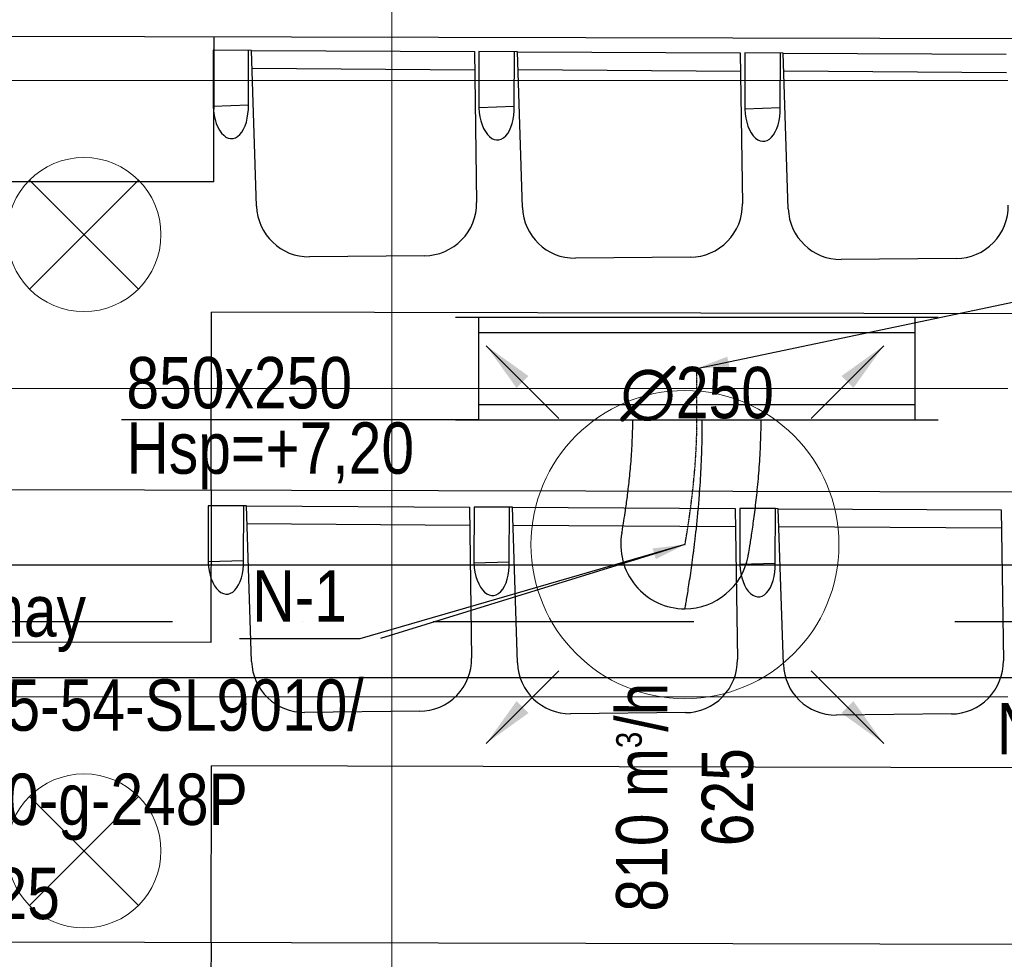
# Model space of a CAD drawing. Header units: millimetres. Extents: x -32221 to 212500, y 31663 to 93766.
# Tile 23 of 256: x 17298 to 19216, y 44084 to 45913. Entities that reach past the tile are written whole.
import ezdxf

# ---------------------------------------------------------------- set-up
doc = ezdxf.new("R2010")
doc.units = ezdxf.units.MM
doc.linetypes.add('DASHDOT', pattern=[1, 0.5, -0.25, 0, -0.25])
doc.linetypes.add('DASHDOTX2', pattern=[50.8, 25.4, -12.7, 0, -12.7])
doc.layers.get('0').update_dxf_attribs({"color": 251})
for name, color, linetype in [('FLUID-N', 251, 'Continuous'), ('FLUID-N-100-ARRGR', 251, 'Continuous'), ('FLUID-N-100-INF', 251, 'Continuous'), ('FLUID-N-100-NUM', 251, 'Continuous'), ('FLUID-N-SYM', 251, 'Continuous'), ('FLUID-W-100-DIM', 251, 'Continuous'), ('osie', 251, 'Continuous'), ('Sciany', 251, 'Continuous'), ('Wyposazenie', 251, 'Continuous')]:
    doc.layers.add(name, color=color, linetype=linetype)
for name, color, linetype, lineweight in [('kasetony', 251, 'Continuous', 5), ('lampy', 251, 'Continuous', 9), ('Nawiewniki', 251, 'Continuous', 20)]:
    doc.layers.add(name, color=color, linetype=linetype, lineweight=lineweight)
doc.styles.add('FDBES', font='simplex.shx')
doc.styles.get("Standard").update_dxf_attribs({"font": 'ARIALN.TTF'})
doc.linetypes.add('ZIGZAG', pattern='A,0.0001,-0.2,[131,ltypeshp.shx,S=0.2,R=0,X=-0.2,Y=0],-0.4,[131,ltypeshp.shx,S=0.2,R=180,X=0.2,Y=0],-0.2', length=0.8001)
doc.dimstyles.new('FDBES', dxfattribs={"dimscale": 50, "dimtxt": 4, "dimasz": 2.5, "dimexe": 0.8, "dimexo": 2, "dimgap": 1, "dimtad": 1, "dimdsep": 46, "dimtxsty": 'FDBES', "dimcen": 2.5, "dimclrd": 4, "dimclre": 5, "dimadec": 0, "dimazin": 0, "dimtfac": 1, "dimtmove": 0, "dimatfit": 3, "dimfxl": 1, "dimarcsym": 0})

# ---------------------------------------------------------------- blocks, each defined once
blk = doc.blocks.new('*U373')
at = {"color": 14, "linetype": 'Continuous', "lineweight": -2}
for p, q in [((-100, -470), (-100, 470)), ((100, -470), (100, 470))]:
    blk.add_line(p, q, dxfattribs=at)
at = {"color": 0, "linetype": 'ByBlock', "lineweight": -2}
for p, q in [((-100, 425), (100, 425)), ((-100, -425), (100, -425))]:
    blk.add_line(p, q, dxfattribs=at)
at = {"color": 5, "linetype": 'Continuous', "lineweight": -3}
for p, q in [((-70, -425), (-70, 425)), ((70, -425), (70, 425))]:
    blk.add_line(p, q, dxfattribs=at)
blk = doc.blocks.new('*U374')
at = {"color": 14, "linetype": 'Continuous', "lineweight": -2}
for p, q in [((-50, 125), (-50, 0)), ((-50, 0), (-50, -125))]:
    blk.add_line(p, q, dxfattribs=at)
at = {"layer": 'FLUID-N-SYM', "color": 2, "linetype": 'DASHDOT', "lineweight": -3}
blk.add_line((-50, 0), (50, 0), dxfattribs=at)
blk = doc.blocks.new('*U41')
at = {"color": 0, "insert": (-1149.1, -411.1), "char_height": 100, "width": 1600, "attachment_point": 5, "line_spacing_factor": 1.1}
blk.add_mtext('Smay\\PNS8-R1-Z-625-54-SL9010/ SRt-s-300-g-248P\\P625', dxfattribs=at)
blk.add_mtext('Smay\\PNS8-R1-Z-625-54-SL9010/ SRt-s-300-g-248P\\P625', dxfattribs=at)
blk.add_mtext('Smay\\PNS8-R1-Z-625-54-SL9010/ SRt-s-300-g-248P\\P625', dxfattribs=at)
blk.add_mtext('Smay\\PNS8-R1-Z-625-54-SL9010/ SRt-s-300-g-248P\\P625', dxfattribs=at)
blk.add_mtext('Smay\\PNS8-R1-Z-625-54-SL9010/ SRt-s-300-g-248P\\P625', dxfattribs=at)
blk.add_mtext('Smay\\PNS8-R1-Z-625-54-SL9010/ SRt-s-300-g-248P\\P625', dxfattribs=at)
blk.add_mtext('Smay\\PNS8-R1-Z-625-54-SL9010/ SRt-s-300-g-248P\\P625', dxfattribs=at)
blk.add_mtext('Smay\\PNS8-R1-Z-625-54-SL9010/ SRt-s-300-g-248P\\P625', dxfattribs=at)
blk.add_mtext('Smay\\PNS8-R1-Z-625-54-SL9010/ SRt-s-300-g-248P\\P625', dxfattribs=at)
blk.add_mtext('Smay\\PNS8-R1-Z-625-54-SL9010/ SRt-s-300-g-248P\\P625', dxfattribs=at)
blk.add_mtext('Smay\\PNS8-R1-Z-625-54-SL9010/ SRt-s-300-g-248P\\P625', dxfattribs=at)
blk.add_mtext('Smay\\PNS8-R1-Z-625-54-SL9010/ SRt-s-300-g-248P\\P625', dxfattribs=at)
blk.add_mtext('Smay\\PNS8-R1-Z-625-54-SL9010/ SRt-s-300-g-248P\\P625', dxfattribs=at)
blk.add_mtext('Smay\\PNS8-R1-Z-625-54-SL9010/ SRt-s-300-g-248P\\P625', dxfattribs=at)
blk.add_mtext('Smay\\PNS8-R1-Z-625-54-SL9010/ SRt-s-300-g-248P\\P625', dxfattribs=at)
blk.add_mtext('Smay\\PNS8-R1-Z-625-54-SL9010/ SRt-s-300-g-248P\\P625', dxfattribs=at)
blk.add_mtext('Smay\\PNS8-R1-Z-625-54-SL9010/ SRt-s-300-g-248P\\P625', dxfattribs=at)
blk.add_mtext('Smay\\PNS8-R1-Z-625-54-SL9010/ SRt-s-300-g-248P\\P625', dxfattribs=at)
blk.add_mtext('Smay\\PNS8-R1-Z-625-54-SL9010/ SRt-s-300-g-248P\\P625', dxfattribs=at)
blk.add_mtext('Smay\\PNS8-R1-Z-625-54-SL9010/ SRt-s-300-g-248P\\P625', dxfattribs=at)
blk.add_mtext('Smay\\PNS8-R1-Z-625-54-SL9010/ SRt-s-300-g-248P\\P625', dxfattribs=at)
blk.add_mtext('Smay\\PNS8-R1-Z-625-54-SL9010/ SRt-s-300-g-248P\\P625', dxfattribs=at)
blk = doc.blocks.new('*U386')
at = {"color": 14, "linetype": 'Continuous', "lineweight": -3}
for p, q in [((0, 0, 10.5), (0, 0, 125)), ((0, 0, -125), (0, 0, -10.5))]:
    blk.add_line(p, q, dxfattribs=at)
at = {"color": 14, "linetype": 'Continuous', "lineweight": -2, "extrusion": (-1, -3.17426e-18, -1.49906e-16)}
blk.add_ellipse((0, -243, -23.3), major_axis=(0, 23, -122.9), ratio=1, start_param=0, end_param=1.755841, dxfattribs=at)
at = {"color": 14, "linetype": 'Continuous', "lineweight": -2, "extrusion": (-1, -1.83697e-16, -1.66863e-16)}
blk.add_ellipse((0, -243, -23.3), major_axis=(0, -125), ratio=1, start_param=0, end_param=1.385812, dxfattribs=at)
at = {"color": 20, "linetype": 'ZIGZAG', "lineweight": -2, "ltscale": 50}
for points, knots in [([(0, -368, -23.3), (0, -368, -23.3), (0, -367.5, -23.2), (0, -365.9, -22.9), (0, -363.9, -22.5), (0, -358.5, -21.6), (0, -350.2, -20.1), (0, -337.2, -18), (0, -321.6, -15.5), (0, -303.7, -12.8), (0, -283.7, -9.9), (0, -269.2, -8), (0, -260.8, -6.9), (0, -258.9, -6.6), (0, -255, -6.1), (0, -248.2, -5.3), (0, -234.1, -3.5), (0, -212.6, -1.1), (0, -189, 1.3), (0, -168.8, 3.1), (0, -150.3, 4.6), (0, -128, 6.3), (0, -104.2, 7.7), (0, -82.2, 8.8), (0, -62.6, 9.5), (0, -42.4, 10.1), (0, -21.5, 10.4), (0, -7.2, 10.5), (0, 0, 10.5)], [0, 0, 0, 0, 17.891159, 17.891159, 35.782319, 47.709759, 71.564638, 95.419517, 119.274396, 143.129276, 166.984155, 190.839034, 190.839034, 193.820894, 196.802754, 202.766474, 214.693913, 238.548793, 262.403672, 274.331111, 286.258551, 304.14971, 322.04087, 333.96831, 345.895749, 357.823189, 369.750628, 381.678068, 381.678068, 381.678068, 381.678068]), ([(0, -265.9, 99.6), (0, -265.5, 99.7), (0, -264.3, 99.9), (0, -257, 101.2), (0, -241.3, 103.9), (0, -214.1, 108.1), (0, -180.7, 112.7), (0, -142.4, 117.2), (0, -99, 121.3), (0, -59.1, 123.7), (0, -25.6, 124.8), (0, -8.5, 125), (0, 0, 125)], [0, 0, 0, 0, 25.563131, 51.126262, 102.252524, 153.378786, 204.505047, 255.631309, 306.757571, 357.883833, 383.446964, 409.010095, 409.010095, 409.010095, 409.010095]), ([(0, -220, -146.2), (0, -219.9, -146.1), (0, -219.3, -146), (0, -214.1, -145.1), (0, -202.5, -143.1), (0, -181.2, -139.8), (0, -154.3, -136), (0, -122.9, -132.2), (0, -87, -128.6), (0, -52.8, -126.3), (0, -23.1, -125.2), (0, -7.7, -125), (0, 0, -125)], [0, 0, 0, 0, 23.050467, 46.100934, 92.201869, 138.302803, 184.403737, 230.504671, 276.605606, 322.70654, 345.757007, 368.807474, 368.807474, 368.807474, 368.807474])]:
    blk.add_open_spline(points, degree=3, knots=knots, dxfattribs=at)
at = {"layer": 'FLUID-N-SYM', "color": 2, "linetype": 'DASHDOT', "lineweight": -3}
blk.add_open_spline([(0, -243, -23.3), (0, -243, -23.3), (0, -183, -12), (0, -63.4), (0, 0)], degree=3, knots=[0, 0, 0, 0, 191.620364, 381.678068, 381.678068, 381.678068, 381.678068], dxfattribs=at)
blk = doc.blocks.new('*U40')
at = {"color": 0, "insert": (-1313.2, -404.9), "char_height": 100, "width": 1600, "attachment_point": 5, "line_spacing_factor": 1.1}
blk.add_mtext('Smay\\PNS8-R1-Z-625-54-SL9010/ SRt-s-300-g-248P\\P625', dxfattribs=at)
blk.add_mtext('Smay\\PNS8-R1-Z-625-54-SL9010/ SRt-s-300-g-248P\\P625', dxfattribs=at)
blk.add_mtext('Smay\\PNS8-R1-Z-625-54-SL9010/ SRt-s-300-g-248P\\P625', dxfattribs=at)
blk.add_mtext('Smay\\PNS8-R1-Z-625-54-SL9010/ SRt-s-300-g-248P\\P625', dxfattribs=at)
blk.add_mtext('Smay\\PNS8-R1-Z-625-54-SL9010/ SRt-s-300-g-248P\\P625', dxfattribs=at)
blk.add_mtext('Smay\\PNS8-R1-Z-625-54-SL9010/ SRt-s-300-g-248P\\P625', dxfattribs=at)
blk.add_mtext('Smay\\PNS8-R1-Z-625-54-SL9010/ SRt-s-300-g-248P\\P625', dxfattribs=at)
blk.add_mtext('Smay\\PNS8-R1-Z-625-54-SL9010/ SRt-s-300-g-248P\\P625', dxfattribs=at)
blk.add_mtext('Smay\\PNS8-R1-Z-625-54-SL9010/ SRt-s-300-g-248P\\P625', dxfattribs=at)
blk.add_mtext('Smay\\PNS8-R1-Z-625-54-SL9010/ SRt-s-300-g-248P\\P625', dxfattribs=at)
blk.add_mtext('Smay\\PNS8-R1-Z-625-54-SL9010/ SRt-s-300-g-248P\\P625', dxfattribs=at)
blk.add_mtext('Smay\\PNS8-R1-Z-625-54-SL9010/ SRt-s-300-g-248P\\P625', dxfattribs=at)
blk.add_mtext('Smay\\PNS8-R1-Z-625-54-SL9010/ SRt-s-300-g-248P\\P625', dxfattribs=at)
blk.add_mtext('Smay\\PNS8-R1-Z-625-54-SL9010/ SRt-s-300-g-248P\\P625', dxfattribs=at)
blk.add_mtext('Smay\\PNS8-R1-Z-625-54-SL9010/ SRt-s-300-g-248P\\P625', dxfattribs=at)
blk.add_mtext('Smay\\PNS8-R1-Z-625-54-SL9010/ SRt-s-300-g-248P\\P625', dxfattribs=at)
blk.add_mtext('Smay\\PNS8-R1-Z-625-54-SL9010/ SRt-s-300-g-248P\\P625', dxfattribs=at)
blk.add_mtext('Smay\\PNS8-R1-Z-625-54-SL9010/ SRt-s-300-g-248P\\P625', dxfattribs=at)
blk.add_mtext('Smay\\PNS8-R1-Z-625-54-SL9010/ SRt-s-300-g-248P\\P625', dxfattribs=at)
blk.add_mtext('Smay\\PNS8-R1-Z-625-54-SL9010/ SRt-s-300-g-248P\\P625', dxfattribs=at)
blk.add_mtext('Smay\\PNS8-R1-Z-625-54-SL9010/ SRt-s-300-g-248P\\P625', dxfattribs=at)
blk.add_mtext('Smay\\PNS8-R1-Z-625-54-SL9010/ SRt-s-300-g-248P\\P625', dxfattribs=at)
blk.add_mtext('Smay\\PNS8-R1-Z-625-54-SL9010/ SRt-s-300-g-248P\\P625', dxfattribs=at)
blk.add_mtext('Smay\\PNS8-R1-Z-625-54-SL9010/ SRt-s-300-g-248P\\P625', dxfattribs=at)
blk.add_mtext('Smay\\PNS8-R1-Z-625-54-SL9010/ SRt-s-300-g-248P\\P625', dxfattribs=at)
blk.add_mtext('Smay\\PNS8-R1-Z-625-54-SL9010/ SRt-s-300-g-248P\\P625', dxfattribs=at)
blk.add_mtext('Smay\\PNS8-R1-Z-625-54-SL9010/ SRt-s-300-g-248P\\P625', dxfattribs=at)
blk.add_mtext('Smay\\PNS8-R1-Z-625-54-SL9010/ SRt-s-300-g-248P\\P625', dxfattribs=at)
at = {"color": 0}
blk.add_leader([(0, 0), (-592.9, -182.8)], dimstyle='FDBES', override={"dimscale": 25, "dimclrd": 0, "dimclre": 0}, dxfattribs=at)
blk.add_leader([(0, 0), (-592.9, -182.8)], dimstyle='FDBES', override={"dimscale": 25, "dimclrd": 0, "dimclre": 0}, dxfattribs=at)
blk.add_leader([(0, 0), (-592.9, -182.8)], dimstyle='FDBES', override={"dimscale": 25, "dimclrd": 0, "dimclre": 0}, dxfattribs=at)
blk.add_leader([(0, 0), (-592.9, -182.8)], dimstyle='FDBES', override={"dimscale": 25, "dimclrd": 0, "dimclre": 0}, dxfattribs=at)
blk.add_leader([(0, 0), (-592.9, -182.8)], dimstyle='FDBES', override={"dimscale": 25, "dimclrd": 0, "dimclre": 0}, dxfattribs=at)
blk.add_leader([(0, 0), (-592.9, -182.8)], dimstyle='FDBES', override={"dimscale": 25, "dimclrd": 0, "dimclre": 0}, dxfattribs=at)
blk.add_leader([(0, 0), (-592.9, -182.8)], dimstyle='FDBES', override={"dimscale": 25, "dimclrd": 0, "dimclre": 0}, dxfattribs=at)
blk.add_leader([(0, 0), (-592.9, -182.8)], dimstyle='FDBES', override={"dimscale": 25, "dimclrd": 0, "dimclre": 0}, dxfattribs=at)
blk.add_leader([(0, 0), (-592.9, -182.8)], dimstyle='FDBES', override={"dimscale": 25, "dimclrd": 0, "dimclre": 0}, dxfattribs=at)
blk.add_leader([(0, 0), (-592.9, -182.8)], dimstyle='FDBES', override={"dimscale": 25, "dimclrd": 0, "dimclre": 0}, dxfattribs=at)
blk.add_leader([(0, 0), (-592.9, -182.8)], dimstyle='FDBES', override={"dimscale": 25, "dimclrd": 0, "dimclre": 0}, dxfattribs=at)
blk.add_leader([(0, 0), (-592.9, -182.8)], dimstyle='FDBES', override={"dimscale": 25, "dimclrd": 0, "dimclre": 0}, dxfattribs=at)
blk.add_leader([(0, 0), (-592.9, -182.8)], dimstyle='FDBES', override={"dimscale": 25, "dimclrd": 0, "dimclre": 0}, dxfattribs=at)
blk.add_leader([(0, 0), (-592.9, -182.8)], dimstyle='FDBES', override={"dimscale": 25, "dimclrd": 0, "dimclre": 0}, dxfattribs=at)
blk.add_leader([(0, 0), (-592.9, -182.8)], dimstyle='FDBES', override={"dimscale": 25, "dimclrd": 0, "dimclre": 0}, dxfattribs=at)
blk.add_leader([(0, 0), (-592.9, -182.8)], dimstyle='FDBES', override={"dimscale": 25, "dimclrd": 0, "dimclre": 0}, dxfattribs=at)
blk.add_leader([(0, 0), (-592.9, -182.8)], dimstyle='FDBES', override={"dimscale": 25, "dimclrd": 0, "dimclre": 0}, dxfattribs=at)
blk.add_leader([(0, 0), (-592.9, -182.8)], dimstyle='FDBES', override={"dimscale": 25, "dimclrd": 0, "dimclre": 0}, dxfattribs=at)
blk.add_leader([(0, 0), (-592.9, -182.8)], dimstyle='FDBES', override={"dimscale": 25, "dimclrd": 0, "dimclre": 0}, dxfattribs=at)
blk.add_leader([(0, 0), (-592.9, -182.8)], dimstyle='FDBES', override={"dimscale": 25, "dimclrd": 0, "dimclre": 0}, dxfattribs=at)
blk.add_leader([(0, 0), (-592.9, -182.8)], dimstyle='FDBES', override={"dimscale": 25, "dimclrd": 0, "dimclre": 0}, dxfattribs=at)
blk.add_leader([(0, 0), (-592.9, -182.8)], dimstyle='FDBES', override={"dimscale": 25, "dimclrd": 0, "dimclre": 0}, dxfattribs=at)
blk.add_leader([(0, 0), (-592.9, -182.8)], dimstyle='FDBES', override={"dimscale": 25, "dimclrd": 0, "dimclre": 0}, dxfattribs=at)
blk.add_leader([(0, 0), (-592.9, -182.8)], dimstyle='FDBES', override={"dimscale": 25, "dimclrd": 0, "dimclre": 0}, dxfattribs=at)
blk.add_leader([(0, 0), (-592.9, -182.8)], dimstyle='FDBES', override={"dimscale": 25, "dimclrd": 0, "dimclre": 0}, dxfattribs=at)
blk.add_leader([(0, 0), (-592.9, -182.8)], dimstyle='FDBES', override={"dimscale": 25, "dimclrd": 0, "dimclre": 0}, dxfattribs=at)
blk.add_leader([(0, 0), (-592.9, -182.8)], dimstyle='FDBES', override={"dimscale": 25, "dimclrd": 0, "dimclre": 0}, dxfattribs=at)
blk.add_leader([(0, 0), (-592.9, -182.8)], dimstyle='FDBES', override={"dimscale": 25, "dimclrd": 0, "dimclre": 0}, dxfattribs=at)
blk = doc.blocks.new('*U83')
at = {"color": 6}
blk.add_line((-633.3, -183.3), (-868.1, -183.3), dxfattribs=at)
blk.add_line((-633.3, -183.3), (-868.1, -183.3), dxfattribs=at)
blk.add_line((-633.3, -183.3), (-868.1, -183.3), dxfattribs=at)
blk.add_line((-633.3, -183.3), (-868.1, -183.3), dxfattribs=at)
blk.add_line((-633.3, -183.3), (-868.1, -183.3), dxfattribs=at)
blk.add_line((-633.3, -183.3), (-868.1, -183.3), dxfattribs=at)
blk.add_line((-633.3, -183.3), (-868.1, -183.3), dxfattribs=at)
blk.add_line((-633.3, -183.3), (-868.1, -183.3), dxfattribs=at)
blk.add_line((-633.3, -183.3), (-868.1, -183.3), dxfattribs=at)
blk.add_line((-633.3, -183.3), (-868.1, -183.3), dxfattribs=at)
blk.add_line((-633.3, -183.3), (-868.1, -183.3), dxfattribs=at)
blk.add_line((-633.3, -183.3), (-868.1, -183.3), dxfattribs=at)
blk.add_line((-633.3, -183.3), (-868.1, -183.3), dxfattribs=at)
blk.add_line((-633.3, -183.3), (-868.1, -183.3), dxfattribs=at)
blk.add_line((-633.3, -183.3), (-868.1, -183.3), dxfattribs=at)
blk.add_line((-633.3, -183.3), (-868.1, -183.3), dxfattribs=at)
blk.add_line((-633.3, -183.3), (-868.1, -183.3), dxfattribs=at)
blk.add_line((-633.3, -183.3), (-868.1, -183.3), dxfattribs=at)
blk.add_line((-633.3, -183.3), (-868.1, -183.3), dxfattribs=at)
blk.add_line((-633.3, -183.3), (-868.1, -183.3), dxfattribs=at)
blk.add_line((-633.3, -183.3), (-868.1, -183.3), dxfattribs=at)
blk.add_line((-633.3, -183.3), (-868.1, -183.3), dxfattribs=at)
blk.add_line((-633.3, -183.3), (-868.1, -183.3), dxfattribs=at)
blk.add_line((-633.3, -183.3), (-868.1, -183.3), dxfattribs=at)
blk.add_line((-633.3, -183.3), (-868.1, -183.3), dxfattribs=at)
blk.add_line((-633.3, -183.3), (-868.1, -183.3), dxfattribs=at)
blk.add_line((-633.3, -183.3), (-868.1, -183.3), dxfattribs=at)
at = {"color": 0, "insert": (-750.7, -183.3), "char_height": 100, "attachment_point": 5}
blk.add_mtext('N-1\\P ', dxfattribs=at)
blk.add_mtext('N-1\\P ', dxfattribs=at)
blk.add_mtext('N-1\\P ', dxfattribs=at)
blk.add_mtext('N-1\\P ', dxfattribs=at)
blk.add_mtext('N-1\\P ', dxfattribs=at)
blk.add_mtext('N-1\\P ', dxfattribs=at)
blk.add_mtext('N-1\\P ', dxfattribs=at)
blk.add_mtext('N-1\\P ', dxfattribs=at)
blk.add_mtext('N-1\\P ', dxfattribs=at)
blk.add_mtext('N-1\\P ', dxfattribs=at)
blk.add_mtext('N-1\\P ', dxfattribs=at)
blk.add_mtext('N-1\\P ', dxfattribs=at)
blk.add_mtext('N-1\\P ', dxfattribs=at)
blk.add_mtext('N-1\\P ', dxfattribs=at)
blk.add_mtext('N-1\\P ', dxfattribs=at)
blk.add_mtext('N-1\\P ', dxfattribs=at)
blk.add_mtext('N-1\\P ', dxfattribs=at)
blk.add_mtext('N-1\\P ', dxfattribs=at)
blk.add_mtext('N-1\\P ', dxfattribs=at)
blk.add_mtext('N-1\\P ', dxfattribs=at)
blk.add_mtext('N-1\\P ', dxfattribs=at)
blk.add_mtext('N-1\\P ', dxfattribs=at)
blk.add_mtext('N-1\\P ', dxfattribs=at)
blk.add_mtext('N-1\\P ', dxfattribs=at)
blk.add_mtext('N-1\\P ', dxfattribs=at)
blk.add_mtext('N-1\\P ', dxfattribs=at)
blk.add_mtext('N-1\\P ', dxfattribs=at)
blk.add_leader([(0, 0), (-633.3, -183.3)], dimstyle='FDBES', override={"dimscale": 25, "dimclrd": 256, "dimclre": 256})
blk.add_leader([(0, 0), (-633.3, -183.3)], dimstyle='FDBES', override={"dimscale": 25, "dimclrd": 256, "dimclre": 256})
blk.add_leader([(0, 0), (-633.3, -183.3)], dimstyle='FDBES', override={"dimscale": 25, "dimclrd": 256, "dimclre": 256})
blk.add_leader([(0, 0), (-633.3, -183.3)], dimstyle='FDBES', override={"dimscale": 25, "dimclrd": 256, "dimclre": 256})
blk.add_leader([(0, 0), (-633.3, -183.3)], dimstyle='FDBES', override={"dimscale": 25, "dimclrd": 256, "dimclre": 256})
blk.add_leader([(0, 0), (-633.3, -183.3)], dimstyle='FDBES', override={"dimscale": 25, "dimclrd": 256, "dimclre": 256})
blk.add_leader([(0, 0), (-633.3, -183.3)], dimstyle='FDBES', override={"dimscale": 25, "dimclrd": 256, "dimclre": 256})
blk.add_leader([(0, 0), (-633.3, -183.3)], dimstyle='FDBES', override={"dimscale": 25, "dimclrd": 256, "dimclre": 256})
blk.add_leader([(0, 0), (-633.3, -183.3)], dimstyle='FDBES', override={"dimscale": 25, "dimclrd": 256, "dimclre": 256})
blk.add_leader([(0, 0), (-633.3, -183.3)], dimstyle='FDBES', override={"dimscale": 25, "dimclrd": 256, "dimclre": 256})
blk.add_leader([(0, 0), (-633.3, -183.3)], dimstyle='FDBES', override={"dimscale": 25, "dimclrd": 256, "dimclre": 256})
blk.add_leader([(0, 0), (-633.3, -183.3)], dimstyle='FDBES', override={"dimscale": 25, "dimclrd": 256, "dimclre": 256})
blk.add_leader([(0, 0), (-633.3, -183.3)], dimstyle='FDBES', override={"dimscale": 25, "dimclrd": 256, "dimclre": 256})
blk.add_leader([(0, 0), (-633.3, -183.3)], dimstyle='FDBES', override={"dimscale": 25, "dimclrd": 256, "dimclre": 256})
blk.add_leader([(0, 0), (-633.3, -183.3)], dimstyle='FDBES', override={"dimscale": 25, "dimclrd": 256, "dimclre": 256})
blk.add_leader([(0, 0), (-633.3, -183.3)], dimstyle='FDBES', override={"dimscale": 25, "dimclrd": 256, "dimclre": 256})
blk.add_leader([(0, 0), (-633.3, -183.3)], dimstyle='FDBES', override={"dimscale": 25, "dimclrd": 256, "dimclre": 256})
blk.add_leader([(0, 0), (-633.3, -183.3)], dimstyle='FDBES', override={"dimscale": 25, "dimclrd": 256, "dimclre": 256})
blk.add_leader([(0, 0), (-633.3, -183.3)], dimstyle='FDBES', override={"dimscale": 25, "dimclrd": 256, "dimclre": 256})
blk.add_leader([(0, 0), (-633.3, -183.3)], dimstyle='FDBES', override={"dimscale": 25, "dimclrd": 256, "dimclre": 256})
blk.add_leader([(0, 0), (-633.3, -183.3)], dimstyle='FDBES', override={"dimscale": 25, "dimclrd": 256, "dimclre": 256})
blk.add_leader([(0, 0), (-633.3, -183.3)], dimstyle='FDBES', override={"dimscale": 25, "dimclrd": 256, "dimclre": 256})
blk.add_leader([(0, 0), (-633.3, -183.3)], dimstyle='FDBES', override={"dimscale": 25, "dimclrd": 256, "dimclre": 256})
blk.add_leader([(0, 0), (-633.3, -183.3)], dimstyle='FDBES', override={"dimscale": 25, "dimclrd": 256, "dimclre": 256})
blk.add_leader([(0, 0), (-633.3, -183.3)], dimstyle='FDBES', override={"dimscale": 25, "dimclrd": 256, "dimclre": 256})
blk.add_leader([(0, 0), (-633.3, -183.3)], dimstyle='FDBES', override={"dimscale": 25, "dimclrd": 256, "dimclre": 256})
blk.add_leader([(0, 0), (-633.3, -183.3)], dimstyle='FDBES', override={"dimscale": 25, "dimclrd": 256, "dimclre": 256})
blk = doc.blocks.new('*U92')
at = {"color": 6}
blk.add_line((868, 129.4), (618, 129.4), dxfattribs=at)
blk.add_line((868, 129.4), (618, 129.4), dxfattribs=at)
blk.add_line((868, 129.4), (618, 129.4), dxfattribs=at)
blk.add_line((868, 129.4), (618, 129.4), dxfattribs=at)
blk.add_line((868, 129.4), (618, 129.4), dxfattribs=at)
blk.add_line((868, 129.4), (618, 129.4), dxfattribs=at)
blk.add_line((868, 129.4), (618, 129.4), dxfattribs=at)
blk.add_line((868, 129.4), (618, 129.4), dxfattribs=at)
blk.add_line((868, 129.4), (618, 129.4), dxfattribs=at)
blk.add_line((868, 129.4), (618, 129.4), dxfattribs=at)
blk.add_line((868, 129.4), (618, 129.4), dxfattribs=at)
blk.add_line((868, 129.4), (618, 129.4), dxfattribs=at)
blk.add_line((868, 129.4), (618, 129.4), dxfattribs=at)
blk.add_line((868, 129.4), (618, 129.4), dxfattribs=at)
blk.add_line((868, 129.4), (618, 129.4), dxfattribs=at)
blk.add_line((868, 129.4), (618, 129.4), dxfattribs=at)
blk.add_line((868, 129.4), (618, 129.4), dxfattribs=at)
blk.add_line((868, 129.4), (618, 129.4), dxfattribs=at)
blk.add_line((868, 129.4), (618, 129.4), dxfattribs=at)
blk.add_line((868, 129.4), (618, 129.4), dxfattribs=at)
blk.add_line((868, 129.4), (618, 129.4), dxfattribs=at)
blk.add_line((868, 129.4), (618, 129.4), dxfattribs=at)
blk.add_line((868, 129.4), (618, 129.4), dxfattribs=at)
blk.add_line((868, 129.4), (618, 129.4), dxfattribs=at)
blk.add_line((868, 129.4), (618, 129.4), dxfattribs=at)
blk.add_line((868, 129.4), (618, 129.4), dxfattribs=at)
at = {"color": 0, "insert": (743, 129.4), "char_height": 100, "attachment_point": 5}
blk.add_mtext('N-2\\P ', dxfattribs=at)
blk.add_mtext('N-2\\P ', dxfattribs=at)
blk.add_mtext('N-2\\P ', dxfattribs=at)
blk.add_mtext('N-2\\P ', dxfattribs=at)
blk.add_mtext('N-2\\P ', dxfattribs=at)
blk.add_mtext('N-2\\P ', dxfattribs=at)
blk.add_mtext('N-2\\P ', dxfattribs=at)
blk.add_mtext('N-2\\P ', dxfattribs=at)
blk.add_mtext('N-2\\P ', dxfattribs=at)
blk.add_mtext('N-2\\P ', dxfattribs=at)
blk.add_mtext('N-2\\P ', dxfattribs=at)
blk.add_mtext('N-2\\P ', dxfattribs=at)
blk.add_mtext('N-2\\P ', dxfattribs=at)
blk.add_mtext('N-2\\P ', dxfattribs=at)
blk.add_mtext('N-2\\P ', dxfattribs=at)
blk.add_mtext('N-2\\P ', dxfattribs=at)
blk.add_mtext('N-2\\P ', dxfattribs=at)
blk.add_mtext('N-2\\P ', dxfattribs=at)
blk.add_mtext('N-2\\P ', dxfattribs=at)
blk.add_mtext('N-2\\P ', dxfattribs=at)
blk.add_mtext('N-2\\P ', dxfattribs=at)
blk.add_mtext('N-2\\P ', dxfattribs=at)
blk.add_mtext('N-2\\P ', dxfattribs=at)
blk.add_mtext('N-2\\P ', dxfattribs=at)
blk.add_mtext('N-2\\P ', dxfattribs=at)
blk.add_mtext('N-2\\P ', dxfattribs=at)
blk.add_leader([(0, 0), (618, 129.4)], dimstyle='FDBES', override={"dimscale": 25, "dimclrd": 256, "dimclre": 256})
blk.add_leader([(0, 0), (618, 129.4)], dimstyle='FDBES', override={"dimscale": 25, "dimclrd": 256, "dimclre": 256})
blk.add_leader([(0, 0), (618, 129.4)], dimstyle='FDBES', override={"dimscale": 25, "dimclrd": 256, "dimclre": 256})
blk.add_leader([(0, 0), (618, 129.4)], dimstyle='FDBES', override={"dimscale": 25, "dimclrd": 256, "dimclre": 256})
blk.add_leader([(0, 0), (618, 129.4)], dimstyle='FDBES', override={"dimscale": 25, "dimclrd": 256, "dimclre": 256})
blk.add_leader([(0, 0), (618, 129.4)], dimstyle='FDBES', override={"dimscale": 25, "dimclrd": 256, "dimclre": 256})
blk.add_leader([(0, 0), (618, 129.4)], dimstyle='FDBES', override={"dimscale": 25, "dimclrd": 256, "dimclre": 256})
blk.add_leader([(0, 0), (618, 129.4)], dimstyle='FDBES', override={"dimscale": 25, "dimclrd": 256, "dimclre": 256})
blk.add_leader([(0, 0), (618, 129.4)], dimstyle='FDBES', override={"dimscale": 25, "dimclrd": 256, "dimclre": 256})
blk.add_leader([(0, 0), (618, 129.4)], dimstyle='FDBES', override={"dimscale": 25, "dimclrd": 256, "dimclre": 256})
blk.add_leader([(0, 0), (618, 129.4)], dimstyle='FDBES', override={"dimscale": 25, "dimclrd": 256, "dimclre": 256})
blk.add_leader([(0, 0), (618, 129.4)], dimstyle='FDBES', override={"dimscale": 25, "dimclrd": 256, "dimclre": 256})
blk.add_leader([(0, 0), (618, 129.4)], dimstyle='FDBES', override={"dimscale": 25, "dimclrd": 256, "dimclre": 256})
blk.add_leader([(0, 0), (618, 129.4)], dimstyle='FDBES', override={"dimscale": 25, "dimclrd": 256, "dimclre": 256})
blk.add_leader([(0, 0), (618, 129.4)], dimstyle='FDBES', override={"dimscale": 25, "dimclrd": 256, "dimclre": 256})
blk.add_leader([(0, 0), (618, 129.4)], dimstyle='FDBES', override={"dimscale": 25, "dimclrd": 256, "dimclre": 256})
blk.add_leader([(0, 0), (618, 129.4)], dimstyle='FDBES', override={"dimscale": 25, "dimclrd": 256, "dimclre": 256})
blk.add_leader([(0, 0), (618, 129.4)], dimstyle='FDBES', override={"dimscale": 25, "dimclrd": 256, "dimclre": 256})
blk.add_leader([(0, 0), (618, 129.4)], dimstyle='FDBES', override={"dimscale": 25, "dimclrd": 256, "dimclre": 256})
blk.add_leader([(0, 0), (618, 129.4)], dimstyle='FDBES', override={"dimscale": 25, "dimclrd": 256, "dimclre": 256})
blk.add_leader([(0, 0), (618, 129.4)], dimstyle='FDBES', override={"dimscale": 25, "dimclrd": 256, "dimclre": 256})
blk.add_leader([(0, 0), (618, 129.4)], dimstyle='FDBES', override={"dimscale": 25, "dimclrd": 256, "dimclre": 256})
blk.add_leader([(0, 0), (618, 129.4)], dimstyle='FDBES', override={"dimscale": 25, "dimclrd": 256, "dimclre": 256})
blk.add_leader([(0, 0), (618, 129.4)], dimstyle='FDBES', override={"dimscale": 25, "dimclrd": 256, "dimclre": 256})
blk.add_leader([(0, 0), (618, 129.4)], dimstyle='FDBES', override={"dimscale": 25, "dimclrd": 256, "dimclre": 256})
blk.add_leader([(0, 0), (618, 129.4)], dimstyle='FDBES', override={"dimscale": 25, "dimclrd": 256, "dimclre": 256})
blk = doc.blocks.new('*U137')
at = {"color": 0}
blk.add_leader([(-141.4, -141.4), (0, 0)], dimstyle='FDBES', override={"dimscale": 40, "dimclrd": 0}, dxfattribs=at)
blk.add_leader([(-141.4, -141.4), (0, 0)], dimstyle='FDBES', override={"dimscale": 40, "dimclrd": 0}, dxfattribs=at)
blk.add_leader([(-141.4, -141.4), (0, 0)], dimstyle='FDBES', override={"dimscale": 40, "dimclrd": 0}, dxfattribs=at)
blk.add_leader([(-141.4, -141.4), (0, 0)], dimstyle='FDBES', override={"dimscale": 40, "dimclrd": 0}, dxfattribs=at)
blk.add_leader([(-141.4, -141.4), (0, 0)], dimstyle='FDBES', override={"dimscale": 40, "dimclrd": 0}, dxfattribs=at)
blk.add_leader([(-141.4, -141.4), (0, 0)], dimstyle='FDBES', override={"dimscale": 40, "dimclrd": 0}, dxfattribs=at)
blk.add_leader([(-141.4, -141.4), (0, 0)], dimstyle='FDBES', override={"dimscale": 40, "dimclrd": 0}, dxfattribs=at)
blk.add_leader([(-141.4, -141.4), (0, 0)], dimstyle='FDBES', override={"dimscale": 40, "dimclrd": 0}, dxfattribs=at)
blk.add_leader([(-141.4, -141.4), (0, 0)], dimstyle='FDBES', override={"dimscale": 40, "dimclrd": 0}, dxfattribs=at)
blk.add_leader([(-141.4, -141.4), (0, 0)], dimstyle='FDBES', override={"dimscale": 40, "dimclrd": 0}, dxfattribs=at)
blk.add_leader([(-141.4, -141.4), (0, 0)], dimstyle='FDBES', override={"dimscale": 40, "dimclrd": 0}, dxfattribs=at)
blk.add_leader([(-141.4, -141.4), (0, 0)], dimstyle='FDBES', override={"dimscale": 40, "dimclrd": 0}, dxfattribs=at)
blk.add_leader([(-141.4, -141.4), (0, 0)], dimstyle='FDBES', override={"dimscale": 40, "dimclrd": 0}, dxfattribs=at)
blk.add_leader([(-141.4, -141.4), (0, 0)], dimstyle='FDBES', override={"dimscale": 40, "dimclrd": 0}, dxfattribs=at)
blk.add_leader([(-141.4, -141.4), (0, 0)], dimstyle='FDBES', override={"dimscale": 40, "dimclrd": 0}, dxfattribs=at)
blk = doc.blocks.new('*U138')
at = {"color": 0}
blk.add_leader([(141.4, -141.4), (0, 0)], dimstyle='FDBES', override={"dimscale": 40, "dimclrd": 0}, dxfattribs=at)
blk.add_leader([(141.4, -141.4), (0, 0)], dimstyle='FDBES', override={"dimscale": 40, "dimclrd": 0}, dxfattribs=at)
blk.add_leader([(141.4, -141.4), (0, 0)], dimstyle='FDBES', override={"dimscale": 40, "dimclrd": 0}, dxfattribs=at)
blk.add_leader([(141.4, -141.4), (0, 0)], dimstyle='FDBES', override={"dimscale": 40, "dimclrd": 0}, dxfattribs=at)
blk.add_leader([(141.4, -141.4), (0, 0)], dimstyle='FDBES', override={"dimscale": 40, "dimclrd": 0}, dxfattribs=at)
blk.add_leader([(141.4, -141.4), (0, 0)], dimstyle='FDBES', override={"dimscale": 40, "dimclrd": 0}, dxfattribs=at)
blk.add_leader([(141.4, -141.4), (0, 0)], dimstyle='FDBES', override={"dimscale": 40, "dimclrd": 0}, dxfattribs=at)
blk.add_leader([(141.4, -141.4), (0, 0)], dimstyle='FDBES', override={"dimscale": 40, "dimclrd": 0}, dxfattribs=at)
blk.add_leader([(141.4, -141.4), (0, 0)], dimstyle='FDBES', override={"dimscale": 40, "dimclrd": 0}, dxfattribs=at)
blk.add_leader([(141.4, -141.4), (0, 0)], dimstyle='FDBES', override={"dimscale": 40, "dimclrd": 0}, dxfattribs=at)
blk.add_leader([(141.4, -141.4), (0, 0)], dimstyle='FDBES', override={"dimscale": 40, "dimclrd": 0}, dxfattribs=at)
blk.add_leader([(141.4, -141.4), (0, 0)], dimstyle='FDBES', override={"dimscale": 40, "dimclrd": 0}, dxfattribs=at)
blk.add_leader([(141.4, -141.4), (0, 0)], dimstyle='FDBES', override={"dimscale": 40, "dimclrd": 0}, dxfattribs=at)
blk.add_leader([(141.4, -141.4), (0, 0)], dimstyle='FDBES', override={"dimscale": 40, "dimclrd": 0}, dxfattribs=at)
blk.add_leader([(141.4, -141.4), (0, 0)], dimstyle='FDBES', override={"dimscale": 40, "dimclrd": 0}, dxfattribs=at)
blk = doc.blocks.new('*U139')
at = {"color": 0}
blk.add_leader([(-141.4, 141.4), (0, 0)], dimstyle='FDBES', override={"dimscale": 40, "dimclrd": 0}, dxfattribs=at)
blk.add_leader([(-141.4, 141.4), (0, 0)], dimstyle='FDBES', override={"dimscale": 40, "dimclrd": 0}, dxfattribs=at)
blk.add_leader([(-141.4, 141.4), (0, 0)], dimstyle='FDBES', override={"dimscale": 40, "dimclrd": 0}, dxfattribs=at)
blk.add_leader([(-141.4, 141.4), (0, 0)], dimstyle='FDBES', override={"dimscale": 40, "dimclrd": 0}, dxfattribs=at)
blk.add_leader([(-141.4, 141.4), (0, 0)], dimstyle='FDBES', override={"dimscale": 40, "dimclrd": 0}, dxfattribs=at)
blk.add_leader([(-141.4, 141.4), (0, 0)], dimstyle='FDBES', override={"dimscale": 40, "dimclrd": 0}, dxfattribs=at)
blk.add_leader([(-141.4, 141.4), (0, 0)], dimstyle='FDBES', override={"dimscale": 40, "dimclrd": 0}, dxfattribs=at)
blk.add_leader([(-141.4, 141.4), (0, 0)], dimstyle='FDBES', override={"dimscale": 40, "dimclrd": 0}, dxfattribs=at)
blk.add_leader([(-141.4, 141.4), (0, 0)], dimstyle='FDBES', override={"dimscale": 40, "dimclrd": 0}, dxfattribs=at)
blk.add_leader([(-141.4, 141.4), (0, 0)], dimstyle='FDBES', override={"dimscale": 40, "dimclrd": 0}, dxfattribs=at)
blk.add_leader([(-141.4, 141.4), (0, 0)], dimstyle='FDBES', override={"dimscale": 40, "dimclrd": 0}, dxfattribs=at)
blk.add_leader([(-141.4, 141.4), (0, 0)], dimstyle='FDBES', override={"dimscale": 40, "dimclrd": 0}, dxfattribs=at)
blk.add_leader([(-141.4, 141.4), (0, 0)], dimstyle='FDBES', override={"dimscale": 40, "dimclrd": 0}, dxfattribs=at)
blk.add_leader([(-141.4, 141.4), (0, 0)], dimstyle='FDBES', override={"dimscale": 40, "dimclrd": 0}, dxfattribs=at)
blk.add_leader([(-141.4, 141.4), (0, 0)], dimstyle='FDBES', override={"dimscale": 40, "dimclrd": 0}, dxfattribs=at)
blk = doc.blocks.new('*U140')
at = {"color": 0}
blk.add_leader([(141.4, 141.4), (0, 0)], dimstyle='FDBES', override={"dimscale": 40, "dimclrd": 0}, dxfattribs=at)
blk.add_leader([(141.4, 141.4), (0, 0)], dimstyle='FDBES', override={"dimscale": 40, "dimclrd": 0}, dxfattribs=at)
blk.add_leader([(141.4, 141.4), (0, 0)], dimstyle='FDBES', override={"dimscale": 40, "dimclrd": 0}, dxfattribs=at)
blk.add_leader([(141.4, 141.4), (0, 0)], dimstyle='FDBES', override={"dimscale": 40, "dimclrd": 0}, dxfattribs=at)
blk.add_leader([(141.4, 141.4), (0, 0)], dimstyle='FDBES', override={"dimscale": 40, "dimclrd": 0}, dxfattribs=at)
blk.add_leader([(141.4, 141.4), (0, 0)], dimstyle='FDBES', override={"dimscale": 40, "dimclrd": 0}, dxfattribs=at)
blk.add_leader([(141.4, 141.4), (0, 0)], dimstyle='FDBES', override={"dimscale": 40, "dimclrd": 0}, dxfattribs=at)
blk.add_leader([(141.4, 141.4), (0, 0)], dimstyle='FDBES', override={"dimscale": 40, "dimclrd": 0}, dxfattribs=at)
blk.add_leader([(141.4, 141.4), (0, 0)], dimstyle='FDBES', override={"dimscale": 40, "dimclrd": 0}, dxfattribs=at)
blk.add_leader([(141.4, 141.4), (0, 0)], dimstyle='FDBES', override={"dimscale": 40, "dimclrd": 0}, dxfattribs=at)
blk.add_leader([(141.4, 141.4), (0, 0)], dimstyle='FDBES', override={"dimscale": 40, "dimclrd": 0}, dxfattribs=at)
blk.add_leader([(141.4, 141.4), (0, 0)], dimstyle='FDBES', override={"dimscale": 40, "dimclrd": 0}, dxfattribs=at)
blk.add_leader([(141.4, 141.4), (0, 0)], dimstyle='FDBES', override={"dimscale": 40, "dimclrd": 0}, dxfattribs=at)
blk.add_leader([(141.4, 141.4), (0, 0)], dimstyle='FDBES', override={"dimscale": 40, "dimclrd": 0}, dxfattribs=at)
blk.add_leader([(141.4, 141.4), (0, 0)], dimstyle='FDBES', override={"dimscale": 40, "dimclrd": 0}, dxfattribs=at)

msp = doc.modelspace()

# ---------------------------------------------------------------- linework, layer by layer
at = {"layer": 'FLUID-N'}
for q in [(17495.824, 45134.367, 7327.5), (17925.905, 45134.367, 7327.5)]:
    msp.add_line((18191.977, 45134.367, 7327.5), q, dxfattribs=at)
at = {"layer": 'kasetony'}
for p, q in [((18022.937, 45794.948), (18022.937, 46394.948)), ((18022.937, 46394.948), (18022.937, 45794.948)), ((16822.937, 45794.948), (18022.937, 45794.948)), ((18022.937, 45794.948), (16822.937, 45794.948)), ((18022.937, 45794.948), (19222.937, 45794.948)), ((18022.937, 45194.948), (18022.937, 45794.948)), ((18022.937, 45794.948), (18022.937, 45194.948)), ((19222.937, 45794.948), (18022.937, 45794.948)), ((16822.937, 45194.948), (18022.937, 45194.948)), ((18022.937, 45194.948), (16822.937, 45194.948)), ((18022.937, 45194.948), (19222.937, 45194.948)), ((18022.937, 44594.948), (18022.937, 45194.948)), ((18022.937, 45194.948), (18022.937, 44594.948)), ((19222.937, 45194.948), (18022.937, 45194.948)), ((16822.937, 44594.948), (18022.937, 44594.948)), ((18022.937, 44594.948), (16822.937, 44594.948)), ((18022.937, 44594.948), (19222.937, 44594.948)), ((18022.937, 43994.948), (18022.937, 44594.948)), ((18022.937, 44594.948), (18022.937, 43994.948)), ((19222.937, 44594.948), (18022.937, 44594.948))]:
    msp.add_line(p, q, dxfattribs=at)
at = {"layer": 'lampy'}
for p, q in [((17316.871, 45601.014), (17529.003, 45388.882)), ((17529.003, 45601.014), (17316.871, 45388.882)), ((17316.871, 44401.014), (17529.003, 44188.882)), ((17529.003, 44401.014), (17316.871, 44188.882))]:
    msp.add_line(p, q, dxfattribs=at)
for centre in [(17422.937, 45494.948), (17422.937, 44294.948)]:
    msp.add_circle(centre, 150, dxfattribs=at)
at = {"layer": 'Nawiewniki'}
msp.add_circle((18593.751, 44891.385), 300, dxfattribs=at)
at = {"layer": 'osie'}
for p, q in [((16071.168, 44851.817), (26704.172, 44851.817)), ((26674.465, 44631.817), (16070.993, 44631.817))]:
    msp.add_line(p, q, dxfattribs=at)
at = {"layer": 'osie', "linetype": 'DASHDOTX2', "ltscale": 20}
msp.add_line((16071.081, 44741.817), (26689.319, 44741.817), dxfattribs=at)
at = {"layer": 'Sciany'}
for p, q in [((22860.921, 45867.491), (16193.58, 45883.204)), ((17675.812, 45597.295), (17676.477, 45879.702)), ((17675.812, 45597.295), (16193.297, 45598.772)), ((22856.463, 44984.645), (16192.7, 45000.34)), ((17670.422, 44996.86), (17670.127, 44700.691)), ((17669.724, 44700.692), (16192.403, 44702.164)), ((22854.389, 44104.322), (16191.823, 44120.014)), ((17670.526, 44116.532), (17669.822, 43817.538))]:
    msp.add_line(p, q, dxfattribs=at)
at = {"layer": 'Wyposazenie'}
for p, q in [((17674.541, 45853.733), (17674.387, 45745.025)), ((17749.37, 45853.355), (17674.541, 45853.733)), ((17743.173, 45747.248), (17743.709, 45853.384)), ((17749.37, 45853.355), (18183.387, 45851.163)), ((17759.157, 45550.475), (17749.37, 45853.355)), ((18183.387, 45851.163), (18187.691, 45557.344)), ((18192.452, 45851.117), (18192.298, 45742.409)), ((18192.452, 45851.117), (18192.298, 45742.409)), ((18261.62, 45850.768), (18192.452, 45851.117)), ((18267.281, 45850.739), (18192.452, 45851.117)), ((18261.084, 45744.632), (18261.62, 45850.768)), ((18261.084, 45744.632), (18261.62, 45850.768)), ((18267.281, 45850.739), (18701.298, 45848.547)), ((18277.068, 45547.86), (18267.281, 45850.739)), ((18701.298, 45848.547), (18705.602, 45554.729)), ((18710.363, 45848.502), (18710.209, 45739.794)), ((18710.363, 45848.502), (18710.209, 45739.794)), ((18779.531, 45848.152), (18710.363, 45848.502)), ((18785.192, 45848.124), (18710.363, 45848.502)), ((18778.995, 45742.017), (18779.531, 45848.152)), ((18778.995, 45742.017), (18779.531, 45848.152)), ((18785.192, 45848.124), (19219.208, 45845.932)), ((18794.979, 45545.244), (18785.192, 45848.124)), ((17750.65, 45818.933), (18183.905, 45815.803)), ((18268.561, 45816.317), (18701.816, 45813.187)), ((18786.471, 45813.702), (19219.726, 45810.572)), ((17674.387, 45745.025), (17743.173, 45747.248)), ((18192.298, 45742.409), (18261.084, 45744.632)), ((18192.298, 45742.409), (18261.084, 45744.632)), ((18710.209, 45739.794), (18778.995, 45742.017)), ((18710.209, 45739.794), (18778.995, 45742.017)), ((18086.414, 45453.62), (17862.28, 45451.55)), ((18604.325, 45451.004), (18380.191, 45448.935)), ((19122.236, 45448.389), (18898.101, 45446.319)), ((17670.422, 44996.86), (17671.24, 45344.083)), ((22865.323, 45331.849), (17671.24, 45344.083)), ((17664.911, 44966.908), (17664.756, 44858.2)), ((17739.739, 44966.53), (17664.911, 44966.908)), ((17733.542, 44860.423), (17734.078, 44966.559)), ((17739.739, 44966.53), (18173.756, 44964.339)), ((17749.527, 44663.651), (17739.739, 44966.53)), ((18173.756, 44964.339), (18178.06, 44670.52)), ((18182.822, 44964.293), (18182.667, 44855.585)), ((18182.822, 44964.293), (18182.667, 44855.585)), ((18251.989, 44963.943), (18182.822, 44964.293)), ((18257.65, 44963.915), (18182.822, 44964.293)), ((18251.453, 44857.808), (18251.989, 44963.943)), ((18251.453, 44857.808), (18251.989, 44963.943)), ((18257.65, 44963.915), (18691.667, 44961.723)), ((18267.438, 44661.035), (18257.65, 44963.915)), ((18691.667, 44961.723), (18695.971, 44667.904)), ((18700.733, 44961.677), (18700.578, 44852.969)), ((18700.733, 44961.677), (18700.578, 44852.969)), ((18769.9, 44961.328), (18700.733, 44961.677)), ((18775.561, 44961.299), (18700.733, 44961.677)), ((18769.364, 44855.192), (18769.9, 44961.328)), ((18769.364, 44855.192), (18769.9, 44961.328)), ((18775.561, 44961.299), (19209.578, 44959.107)), ((18785.349, 44658.42), (18775.561, 44961.299)), ((19209.578, 44959.107), (19213.882, 44665.289)), ((17741.019, 44932.108), (18174.274, 44928.978)), ((18258.93, 44929.493), (18692.185, 44926.363)), ((18776.841, 44926.877), (19210.096, 44923.747)), ((17664.756, 44858.2), (17733.542, 44860.423)), ((18182.667, 44855.585), (18251.453, 44857.808)), ((18182.667, 44855.585), (18251.453, 44857.808)), ((18700.578, 44852.969), (18769.364, 44855.192)), ((18700.578, 44852.969), (18769.364, 44855.192)), ((18076.784, 44566.795), (17852.649, 44564.726)), ((18594.695, 44564.18), (18370.56, 44562.11)), ((19112.605, 44561.564), (18888.471, 44559.494)), ((17670.526, 44116.532), (17671.337, 44460.766)), ((22866.698, 44448.529), (17671.337, 44460.766))]:
    msp.add_line(p, q, dxfattribs=at)
for centre, start, end in [((18085.47, 45555.847), 270.529054, 0.839276), ((18603.381, 45553.231), 270.529054, 0.839276), ((17861.336, 45553.777), 181.850846, 270.529054), ((18379.247, 45551.162), 181.850846, 270.529054), ((18897.157, 45548.546), 181.850846, 270.529054), ((19121.292, 45550.616), 270.529054, 0.839276), ((17851.705, 44666.953), 181.850846, 270.529054), ((18075.84, 44669.022), 270.529054, 0.839276), ((18369.616, 44664.337), 181.850846, 270.529054), ((18593.751, 44666.407), 270.529054, 0.839276), ((18887.527, 44661.722), 181.850846, 270.529054), ((19111.661, 44663.791), 270.529054, 0.839276)]:
    msp.add_arc(centre, 102.232, start, end, dxfattribs=at)
for centre in [(17708.78, 45746.136), (18226.691, 45743.521), (18226.691, 45743.521), (18744.602, 45740.905), (18744.602, 45740.905), (17699.149, 44859.312), (18217.06, 44856.696), (18217.06, 44856.696), (18734.971, 44854.081), (18734.971, 44854.081)]:
    msp.add_ellipse(centre, major_axis=(-2.082, 64.439), ratio=0.53373009, start_param=1.44454642, end_param=4.71238898, dxfattribs=at)

# ---------------------------------------------------------------- block references
at = {"layer": 'FLUID-N', "color": 5, "linetype": 'Continuous', "extrusion": (2.44929e-16, 1.22465e-16, -1), "rotation": 89.99999999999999}
msp.add_blockref('*U373', (-18616.977, 45234.367, -7327.5), dxfattribs=at)
at = {"layer": 'FLUID-N', "color": 5, "linetype": 'Continuous', "rotation": 90}
msp.add_blockref('*U374', (18616.977, 45184.367, 7327.5), dxfattribs=at)
at = {"layer": 'FLUID-N', "color": 5, "linetype": 'Continuous', "extrusion": (1, 0, -1.83697e-16), "rotation": 270}
msp.add_blockref('*U386', (45134.367, 7327.5, 18616.977), dxfattribs=at)
at = {"layer": 'FLUID-N-100-ARRGR', "rotation": 89.99999999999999}
for name, p in [('*U140', (18347.996, 45137.119, 6603)), ('*U138', (18839.417, 45137.119, 6603)), ('*U139', (18347.996, 44645.698, 6603)), ('*U137', (18839.417, 44645.698, 6603))]:
    msp.add_blockref(name, p, dxfattribs=at)
at = {"layer": 'FLUID-N-100-INF', "linetype": 'ByBlock'}
for name, p in [('*U40', (18593.707, 44891.409, 6623)), ('*U41', (21038.055, 44851.841, 6623))]:
    msp.add_blockref(name, p, dxfattribs=at)
at = {"layer": 'FLUID-N-100-NUM', "linetype": 'ByBlock'}
for name, p in [('*U92', (18616.977, 45234.367, 7327.5)), ('*U83', (18593.707, 44891.409, 6623))]:
    msp.add_blockref(name, p, dxfattribs=at)

# ---------------------------------------------------------------- texts
at = {"layer": 'FLUID-N', "char_height": 100, "width": 565.80197, "attachment_point": 1}
for s, insert in [('850x250', (17505.613, 45256.524)), ('Hsp=+7,20', (17505.613, 45129.267))]:
    msp.add_mtext(s, dxfattribs=dict(at, insert=insert))
at = {"layer": 'FLUID-N-100-ARRGR', "color": 0, "insert": (18593.707, 44399.617, 6603), "char_height": 100, "attachment_point": 5, "rotation": 90}
msp.add_mtext('810 m{\\A2;\\H0.5x;3}/h\\P625', dxfattribs=at)
at = {"layer": 'FLUID-W-100-DIM', "color": 0, "insert": (18617.338, 45184.013), "char_height": 100, "attachment_point": 5}
msp.add_mtext('∅250\\P', dxfattribs=at)

doc.saveas('drawing.dxf')
